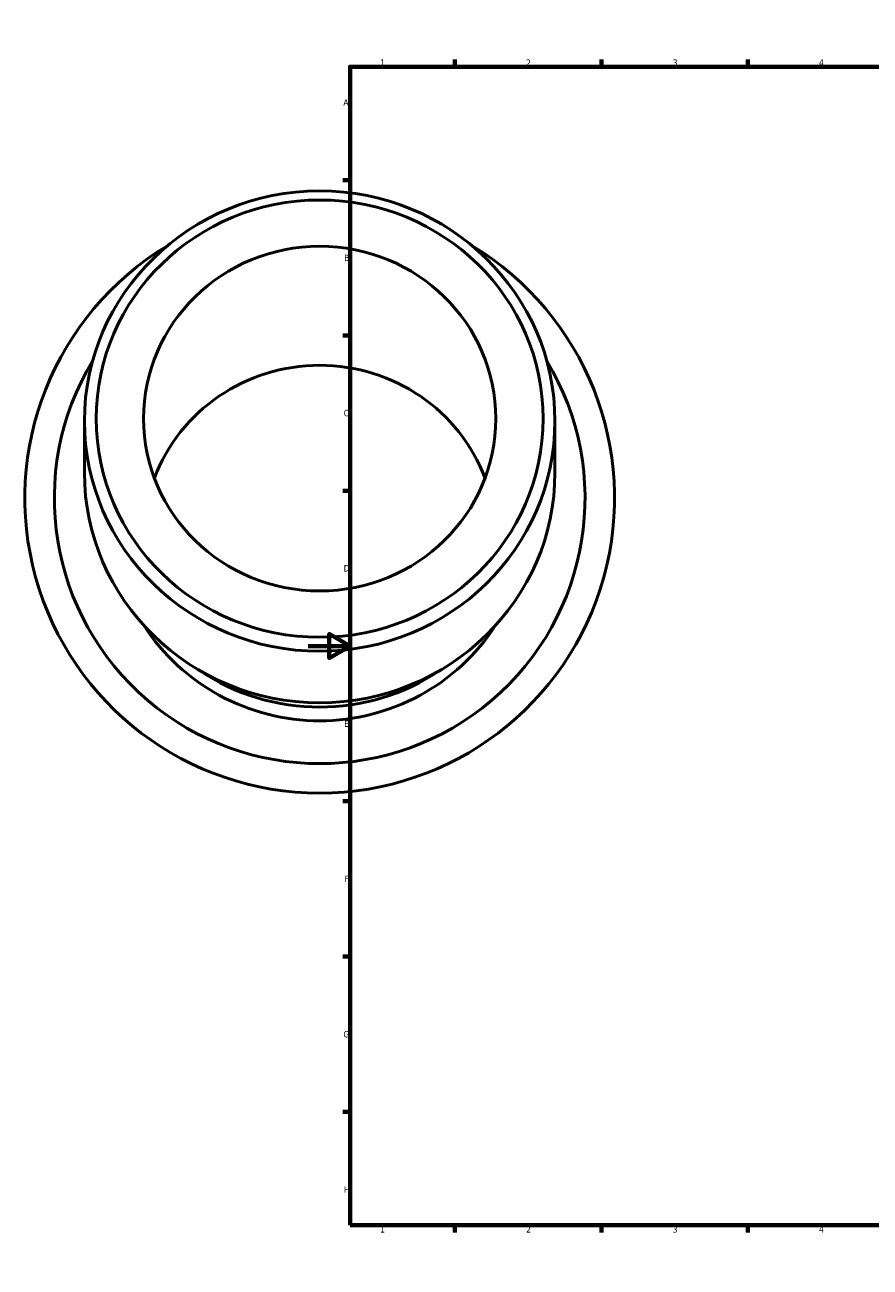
# Model space of a CAD drawing. Header units: millimetres. Extents: x -136 to 1498, y -612 to 1239.
# Tile 2 of 6: x -136 to 269, y 0 to 594. Entities that reach past the tile are written whole.
import ezdxf

# ---------------------------------------------------------------- set-up
doc = ezdxf.new("R2010")
doc.units = ezdxf.units.MM
doc.layers.add('Border (ANSI)', color=7, linetype='Continuous', lineweight=70)
doc.layers.add('Visible (ANSI)', color=7, linetype='Continuous', lineweight=50)
doc.styles.add('Note Text (ANSI)', font='tahoma.ttf')

# ---------------------------------------------------------------- blocks, each defined once
blk = doc.blocks.new('Borders Default Border')
at = {"layer": 'Border (ANSI)'}
for p, q in [((70.08, 574), (70.08, 577.45)), ((140.17, 574), (140.17, 577.45)), ((210.25, 574), (210.25, 577.45)), ((280.33, 574), (280.33, 577.45)), ((350.42, 574), (350.42, 577.45)), ((490.58, 574), (490.58, 577.45)), ((560.67, 574), (560.67, 577.45)), ((630.75, 574), (630.75, 577.45)), ((700.83, 574), (700.83, 577.45)), ((770.92, 574), (770.92, 577.45)), ((20, 519.75), (16.55, 519.75)), ((821, 519.75), (824.45, 519.75)), ((20, 445.5), (16.55, 445.5)), ((821, 445.5), (824.45, 445.5)), ((20, 371.25), (16.55, 371.25)), ((821, 371.25), (824.45, 371.25)), ((20, 222.75), (16.55, 222.75)), ((821, 222.75), (824.45, 222.75)), ((20, 148.5), (16.55, 148.5)), ((821, 148.5), (824.45, 148.5)), ((20, 74.25), (16.55, 74.25)), ((821, 74.25), (824.45, 74.25)), ((70.08, 20), (70.08, 16.55)), ((140.17, 20), (140.17, 16.55)), ((210.25, 20), (210.25, 16.55)), ((280.33, 20), (280.33, 16.55)), ((350.42, 20), (350.42, 16.55)), ((490.58, 20), (490.58, 16.55)), ((560.67, 20), (560.67, 16.55)), ((630.75, 20), (630.75, 16.55)), ((700.83, 20), (700.83, 16.55)), ((770.92, 20), (770.92, 16.55))]:
    blk.add_line(p, q, dxfattribs=at)
at = {"layer": 'Border (ANSI)', "flags": 128}
for points in [[(420.5, 594), (420.5, 574), (414.73, 584), (426.27, 584), (420.5, 574)], [(20, 20), (20, 574), (821, 574), (821, 20), (20, 20)], [(0, 297), (20, 297), (10, 302.77), (10, 291.23), (20, 297)], [(841, 297), (821, 297), (831, 302.77), (831, 291.23), (821, 297)], [(420.5, 0), (420.5, 20), (414.73, 10), (426.27, 10), (420.5, 20)]]:
    blk.add_lwpolyline(points, dxfattribs=at)
at = {"layer": 'Border (ANSI)', "color": 230, "true_color": 0xff0080, "attachment_point": 7, "style": 'Note Text (ANSI)'}
for s, insert, char_height in [('1', (34.35, 574.4), 3.05), ('2', (104.2, 574.4), 3.05), ('3', (174.26, 574.34), 3.05), ('4', (244.23, 574.4), 3.05), ('5', (314.48, 574.34), 3.05), ('6', (384.49, 574.34), 3.05), ('7', (454.6, 574.4), 3.05), ('8', (524.63, 574.33), 3.05), ('9', (594.7, 574.34), 3.05), ('10', (663.96, 574.34), 3.048), ('11', (734.04, 574.4), 3.048), ('12', (804.13, 574.4), 3.048), ('A', (16.78, 555.35), 3.05), ('A', (821.63, 555.35), 3.05), ('B', (17.15, 481.1), 3.05), ('B', (821.99, 481.1), 3.05), ('C', (16.95, 406.8), 3.05), ('C', (821.8, 406.8), 3.05), ('D', (16.96, 332.6), 3.05), ('D', (821.81, 332.6), 3.05), ('E', (17.21, 258.35), 3.05), ('E', (822.05, 258.35), 3.05), ('F', (17.29, 184.1), 3.05), ('F', (822.14, 184.1), 3.05), ('G', (16.81, 109.79), 3.05), ('G', (821.66, 109.79), 3.05), ('H', (16.97, 35.6), 3.05), ('H', (821.81, 35.6), 3.05), ('1', (34.35, 16.55), 3.05), ('2', (104.2, 16.55), 3.05), ('3', (174.26, 16.49), 3.05), ('4', (244.23, 16.55), 3.05), ('5', (314.48, 16.49), 3.05), ('6', (384.49, 16.49), 3.05), ('7', (454.6, 16.55), 3.05), ('8', (524.63, 16.48), 3.05), ('9', (594.7, 16.49), 3.05), ('10', (663.96, 16.49), 3.048), ('11', (734.04, 16.55), 3.048), ('12', (804.13, 16.55), 3.048)]:
    blk.add_mtext(s, dxfattribs=dict(at, insert=insert, char_height=char_height))

msp = doc.modelspace()

# ---------------------------------------------------------------- linework, layer by layer
at = {"layer": 'Visible (ANSI)'}
for p, q in [((-107.041, 404.533), (-107.041, 379.924)), ((117.959, 404.533), (117.959, 379.924))]:
    msp.add_line(p, q, dxfattribs=at)
for centre, radius, start, end in [((5.459, 367.666), 141, 121.104507, 58.895493), ((5.459, 367.666), 126.9, 148.82132, 31.17868), ((5.459, 361.613), 100.379, 213.036107, 326.963893)]:
    msp.add_arc(centre, radius, start, end, dxfattribs=at)
for centre, major_axis in [((5.459, 404.533), (-112.5, 0)), ((5.459, 405.705), (-106.86, 0)), ((5.459, 405.705), (-84.236, 0))]:
    msp.add_ellipse(centre, major_axis=major_axis, ratio=0.9781476, dxfattribs=at)
for centre, major_axis, start_param, end_param in [((5.459, 348.812), (-84.236, 0), 3.4940952, 5.9306827), ((5.459, 379.924), (112.5, 0), 3.1415927, 6.2831853), ((5.459, 366.853), (-101.25, 0), 0.9660988, 2.1754939)]:
    msp.add_ellipse(centre, major_axis=major_axis, ratio=0.9781476, start_param=start_param, end_param=end_param, dxfattribs=at)

# ---------------------------------------------------------------- block references
msp.add_blockref('Borders Default Border', (0, 0))

doc.saveas('drawing.dxf')
